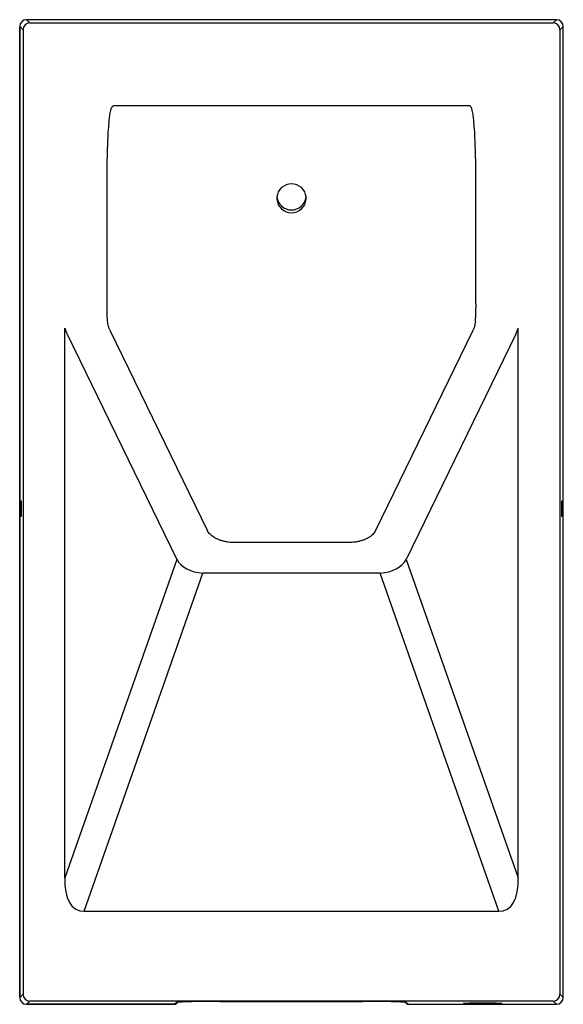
# Model space of a CAD drawing. Header units: millimetres. Extents: x 4267.856 to 4268.253, y 1648.954 to 1649.674.
import ezdxf

# ---------------------------------------------------------------- set-up
doc = ezdxf.new("R2010")
doc.units = ezdxf.units.MM
doc.layers.add('SANINDUSA', color=3, linetype='Continuous')

msp = doc.modelspace()

# ---------------------------------------------------------------- linework, layer by layer
at = {"layer": 'SANINDUSA'}
for p, q in [((4267.8558, 1649.66856), (4267.8558, 1648.95872)), ((4267.8558, 1649.66856), (4267.85581, 1649.66856)), ((4267.85581, 1649.66856), (4267.85822, 1649.66615)), ((4267.85581, 1648.95872), (4267.85581, 1649.66856)), ((4268.24796, 1649.67356), (4267.8608, 1649.67356)), ((4267.86321, 1649.67115), (4267.8608, 1649.67356)), ((4268.24796, 1649.67356), (4267.8608, 1649.67356)), ((4267.8608, 1649.67356), (4267.8608, 1649.67356)), ((4267.86321, 1649.67115), (4268.24555, 1649.67115)), ((4268.24555, 1649.67115), (4268.24796, 1649.67356)), ((4268.24796, 1649.67356), (4268.24796, 1649.67356)), ((4268.25296, 1649.66856), (4268.25055, 1649.66615)), ((4268.25296, 1648.95872), (4268.25296, 1649.66856)), ((4268.25296, 1648.95872), (4268.25296, 1649.66856)), ((4268.25296, 1649.66856), (4268.25296, 1649.66856)), ((4267.85822, 1649.66615), (4267.85822, 1648.96113)), ((4268.25055, 1649.66615), (4268.25055, 1648.96113)), ((4268.18454, 1649.61052), (4267.92423, 1649.61052)), ((4267.91969, 1649.46591), (4267.91969, 1649.54705)), ((4268.18908, 1649.46591), (4268.18908, 1649.54705)), ((4267.92007, 1649.45324), (4267.92002, 1649.45376)), ((4268.1887, 1649.45325), (4268.18875, 1649.45376)), ((4267.88877, 1649.04612), (4267.88877, 1649.44798)), ((4267.89047, 1649.44374), (4267.97055, 1649.27899)), ((4267.9929, 1649.30016), (4267.92205, 1649.44592)), ((4268.18671, 1649.44592), (4268.11586, 1649.30016)), ((4268.21829, 1649.44374), (4268.13821, 1649.27899)), ((4268.21999, 1649.04612), (4268.21999, 1649.44798)), ((4268.09655, 1649.29135), (4268.01222, 1649.29135)), ((4267.97055, 1649.27899), (4267.88877, 1649.04612)), ((4268.13821, 1649.27899), (4268.21999, 1649.04612)), ((4267.90287, 1649.02176), (4267.98969, 1649.26897)), ((4268.11908, 1649.26897), (4267.98969, 1649.26897)), ((4268.2059, 1649.02176), (4268.11908, 1649.26897)), ((4267.90287, 1649.02176), (4268.2059, 1649.02176)), ((4267.85822, 1648.96113), (4267.85581, 1648.95872)), ((4268.25055, 1648.96113), (4268.25296, 1648.95872)), ((4267.8558, 1648.95872), (4267.85581, 1648.95872)), ((4267.8608, 1648.95372), (4267.86321, 1648.95613)), ((4268.24555, 1648.95613), (4267.86321, 1648.95613)), ((4267.97053, 1648.955), (4267.96883, 1648.95372)), ((4267.96955, 1648.95386), (4267.97003, 1648.95412)), ((4267.97003, 1648.95412), (4267.97143, 1648.95517)), ((4267.97117, 1648.95511), (4267.9712, 1648.95512)), ((4268.00253, 1648.95581), (4268.10623, 1648.95581)), ((4268.00253, 1648.95581), (4268.10623, 1648.95581)), ((4268.00253, 1648.95581), (4268.00253, 1648.95581)), ((4268.10623, 1648.95581), (4268.10623, 1648.95581)), ((4268.13734, 1648.95517), (4268.13874, 1648.95412)), ((4268.13756, 1648.95512), (4268.13759, 1648.95511)), ((4268.13824, 1648.955), (4268.13994, 1648.95372)), ((4268.24796, 1648.95372), (4268.24555, 1648.95613)), ((4268.25296, 1648.95872), (4268.25296, 1648.95872)), ((4267.8608, 1648.95372), (4267.96883, 1648.95372)), ((4267.96883, 1648.95372), (4267.8608, 1648.95372)), ((4267.8608, 1648.95372), (4267.8608, 1648.95372)), ((4268.13994, 1648.95372), (4268.24796, 1648.95372)), ((4268.13994, 1648.95372), (4268.24796, 1648.95372)), ((4268.24796, 1648.95372), (4268.24796, 1648.95372))]:
    msp.add_line(p, q, dxfattribs=at)
at = {"layer": 'SANINDUSA', "flags": 128}
msp.add_lwpolyline([(4268.05438, 1649.55351), (4268.05241, 1649.55334), (4268.0505, 1649.5528), (4268.04872, 1649.55194), (4268.04714, 1649.55077), (4268.0458, 1649.54933), (4268.04476, 1649.54768), (4268.04404, 1649.54587), (4268.04368, 1649.54396), (4268.04368, 1649.54202), (4268.04404, 1649.54011), (4268.04476, 1649.5383), (4268.0458, 1649.53665), (4268.04714, 1649.53521), (4268.04872, 1649.53404), (4268.0505, 1649.53318), (4268.05241, 1649.53265), (4268.05438, 1649.53247), (4268.05636, 1649.53265), (4268.05827, 1649.53318), (4268.06004, 1649.53404), (4268.06163, 1649.53521), (4268.06296, 1649.53665), (4268.06401, 1649.5383), (4268.06472, 1649.54011), (4268.06509, 1649.54202), (4268.06509, 1649.54396), (4268.06472, 1649.54587), (4268.06401, 1649.54768), (4268.06296, 1649.54933), (4268.06163, 1649.55077), (4268.06004, 1649.55194), (4268.05827, 1649.5528), (4268.05636, 1649.55334), (4268.05438, 1649.55351)], dxfattribs=at)
at = {"layer": 'SANINDUSA'}
for centre, radius, start, end in [((4267.86322, 1649.66615), 0.005, 90.04588, 179.95429), ((4268.24555, 1649.66615), 0.005, 0.04571, 89.95412), ((4268.05438, 1649.54525), 0.01077, 186.57256, 353.42744), ((4267.86322, 1648.96113), 0.005, 180.04605, 269.95378), ((4268.24555, 1648.96113), 0.005, 270.04622, 359.95395), ((4267.96883, 1648.95572), 0.002, 269.9481, 306.8571), ((4267.97053, 1648.95699), 0.00199, 269.9194, 293.03971), ((4268.13823, 1648.95699), 0.00199, 246.96029, 270.0806), ((4268.13993, 1648.95572), 0.002, 233.14255, 270.05225)]:
    msp.add_arc(centre, radius, start, end, dxfattribs=at)
for centre, major_axis, ratio, start_param, end_param in [((4267.8608, 1649.66856), (0.00354, 0.00354), 0.999863, 0.785741, 2.355852), ((4268.24796, 1649.66856), (-0.00354, 0.00354), 0.999863, 3.927333, 5.497445), ((4267.91494, 1649.46591), (0, 0.03), 0.158384, 4.606515, 4.712389), ((4268.19383, 1649.46591), (0, 0.03), 0.158384, 1.570796, 1.67667), ((4267.89942, 1649.46591), (0, 0.03), 0.442918, 2.21153, 2.402625), ((4268.20934, 1649.46591), (0, 0.03), 0.442918, 3.880561, 4.071655), ((4267.98997, 1649.2822), (0.02036, -0.00148), 0.647986, 3.497539, 4.74543), ((4268.1188, 1649.2822), (0.02036, 0.00148), 0.647986, 4.679348, 5.927239), ((4267.91154, 1649.05889), (0.01284, 0.03655), 0.516284, 2.101059, 3.34895), ((4268.19722, 1649.05889), (-0.01284, 0.03655), 0.516284, 2.934236, 4.182126), ((4267.8608, 1648.95872), (0.00354, -0.00354), 0.999863, 3.927333, 5.497445), ((4268.00251, 1648.95497), (0.032, 0), 0.026524, 3.005623, 3.106235), ((4268.00251, 1648.95497), (0.032, 0), 0.026524, 1.570024, 3.005623), ((4268.10626, 1648.95497), (0.032, 0), 0.026524, 0.136567, 1.571569), ((4268.10626, 1648.95497), (0.032, 0), 0.026524, 0.035358, 0.136567), ((4268.24796, 1648.95872), (0.00354, 0.00354), 0.999863, 3.927333, 5.497445)]:
    msp.add_ellipse(centre, major_axis=major_axis, ratio=ratio, start_param=start_param, end_param=end_param, dxfattribs=at)
for centre, major_axis in [((4267.85669, 1649.31604), (0, 0.006)), ((4268.25207, 1649.31604), (0, 0.006)), ((4268.19404, 1648.95443), (0.014, 0))]:
    msp.add_ellipse(centre, major_axis=major_axis, ratio=0.026186, dxfattribs=at)
for points, knots in [([(4267.91969, 1649.54705), (4267.91965, 1649.55241), (4267.91965, 1649.55778), (4267.91975, 1649.5685), (4267.91985, 1649.57386), (4267.9201, 1649.58189), (4267.9202, 1649.58457), (4267.92046, 1649.58992), (4267.92062, 1649.59259), (4267.92092, 1649.59659), (4267.92103, 1649.59793), (4267.92129, 1649.60059), (4267.92144, 1649.60192), (4267.92172, 1649.60391), (4267.92182, 1649.60458), (4267.92205, 1649.6059), (4267.92218, 1649.60655), (4267.92241, 1649.60753), (4267.92249, 1649.60785), (4267.92268, 1649.6085), (4267.92279, 1649.60882), (4267.92298, 1649.60928), (4267.92305, 1649.60944), (4267.9232, 1649.60973), (4267.92329, 1649.60988), (4267.92349, 1649.61015), (4267.9236, 1649.61028), (4267.92381, 1649.61042), (4267.92389, 1649.61046), (4267.92401, 1649.6105), (4267.92406, 1649.61051), (4267.92414, 1649.61052), (4267.92418, 1649.61052), (4267.92423, 1649.61052)], [0, 0, 0, 0, 0.25, 0.25, 0.5, 0.5, 0.625, 0.625, 0.75, 0.75, 0.8125, 0.8125, 0.875, 0.875, 0.90625, 0.90625, 0.9375, 0.9375, 0.953125, 0.953125, 0.96875, 0.96875, 0.976562, 0.976562, 0.984375, 0.984375, 0.992187, 0.992187, 0.996094, 0.996094, 0.998047, 0.998047, 1, 1, 1, 1]), ([(4268.18908, 1649.54705), (4268.18912, 1649.55241), (4268.18912, 1649.55778), (4268.18902, 1649.5685), (4268.18892, 1649.57386), (4268.18866, 1649.58189), (4268.18856, 1649.58457), (4268.1883, 1649.58992), (4268.18815, 1649.59259), (4268.18784, 1649.59659), (4268.18773, 1649.59793), (4268.18747, 1649.60059), (4268.18732, 1649.60192), (4268.18705, 1649.60391), (4268.18695, 1649.60458), (4268.18672, 1649.6059), (4268.18659, 1649.60655), (4268.18636, 1649.60753), (4268.18627, 1649.60785), (4268.18608, 1649.6085), (4268.18598, 1649.60882), (4268.18579, 1649.60928), (4268.18572, 1649.60944), (4268.18556, 1649.60973), (4268.18548, 1649.60988), (4268.18528, 1649.61015), (4268.18516, 1649.61028), (4268.18495, 1649.61042), (4268.18488, 1649.61046), (4268.18475, 1649.6105), (4268.18471, 1649.61051), (4268.18463, 1649.61052), (4268.18458, 1649.61052), (4268.18454, 1649.61052)], [0, 0, 0, 0, 0.25, 0.25, 0.5, 0.5, 0.625, 0.625, 0.75, 0.75, 0.8125, 0.8125, 0.875, 0.875, 0.90625, 0.90625, 0.9375, 0.9375, 0.953125, 0.953125, 0.96875, 0.96875, 0.976562, 0.976562, 0.984375, 0.984375, 0.992187, 0.992187, 0.996094, 0.996094, 0.998047, 0.998047, 1, 1, 1, 1]), ([(4267.92002, 1649.45376), (4267.91993, 1649.45452), (4267.91971, 1649.45658), (4267.91966, 1649.45964), (4267.91966, 1649.46189), (4267.91966, 1649.46274)], [0, 0, 0, 0, 0.267146, 0.723307, 1, 1, 1, 1]), ([(4268.18875, 1649.45376), (4268.18883, 1649.45452), (4268.18905, 1649.45658), (4268.18911, 1649.45964), (4268.18911, 1649.46189), (4268.1891, 1649.46274)], [0, 0, 0, 0, 0.267146, 0.723307, 1, 1, 1, 1]), ([(4267.92171, 1649.44673), (4267.92154, 1649.4471), (4267.92115, 1649.44794), (4267.92068, 1649.44951), (4267.92029, 1649.4513), (4267.92012, 1649.45259), (4267.92004, 1649.45323)], [0, 0, 0, 0, 0.215672, 0.499449, 0.749374, 1, 1, 1, 1]), ([(4268.18872, 1649.45325), (4268.18864, 1649.45258), (4268.18847, 1649.45123), (4268.18807, 1649.44945), (4268.1876, 1649.44791), (4268.18723, 1649.4471), (4268.18706, 1649.44673)], [0, 0, 0, 0, 0.258395, 0.523669, 0.783129, 1, 1, 1, 1]), ([(4267.92205, 1649.44592), (4267.92202, 1649.44598), (4267.9219, 1649.44624), (4267.92178, 1649.4465), (4267.92168, 1649.44669)], [0, 0, 0, 0, 0.249838, 1, 1, 1, 1]), ([(4268.18708, 1649.44669), (4268.18705, 1649.44663), (4268.18693, 1649.44636), (4268.18681, 1649.44611), (4268.18671, 1649.44592)], [0, 0, 0, 0, 0.250171, 1, 1, 1, 1]), ([(4268.01222, 1649.29135), (4268.01179, 1649.29136), (4268.01053, 1649.29137), (4268.00844, 1649.29155), (4268.00601, 1649.29193), (4268.00369, 1649.2925), (4268.00151, 1649.29324), (4267.9995, 1649.29412), (4267.99771, 1649.29513), (4267.99615, 1649.29624), (4267.99484, 1649.29741), (4267.9938, 1649.29863), (4267.99321, 1649.29955), (4267.99295, 1649.30006), (4267.9929, 1649.30016)], [0, 0, 0, 0, 0.047795, 0.141492, 0.235092, 0.328437, 0.421439, 0.514043, 0.606262, 0.698218, 0.790155, 0.882514, 0.976173, 1, 1, 1, 1]), ([(4268.11586, 1649.30016), (4268.11576, 1649.29996), (4268.11544, 1649.29934), (4268.11469, 1649.29827), (4268.11351, 1649.29701), (4268.11207, 1649.29582), (4268.1104, 1649.29473), (4268.10851, 1649.29376), (4268.10643, 1649.29293), (4268.10418, 1649.29226), (4268.10181, 1649.29176), (4268.0994, 1649.29145), (4268.09763, 1649.29136), (4268.09669, 1649.29135), (4268.09655, 1649.29135)], [0, 0, 0, 0, 0.045967, 0.14543, 0.241723, 0.335806, 0.428968, 0.521896, 0.614844, 0.707988, 0.801374, 0.894968, 0.983812, 1, 1, 1, 1]), ([(4268.13874, 1648.95412), (4268.13896, 1648.95396), (4268.1392, 1648.95379), (4268.13949, 1648.95378), (4268.1395, 1648.95378)], [0, 0, 0, 0, 0.941496, 1, 1, 1, 1])]:
    msp.add_open_spline(points, degree=3, knots=knots, dxfattribs=at)

doc.saveas('drawing.dxf')
